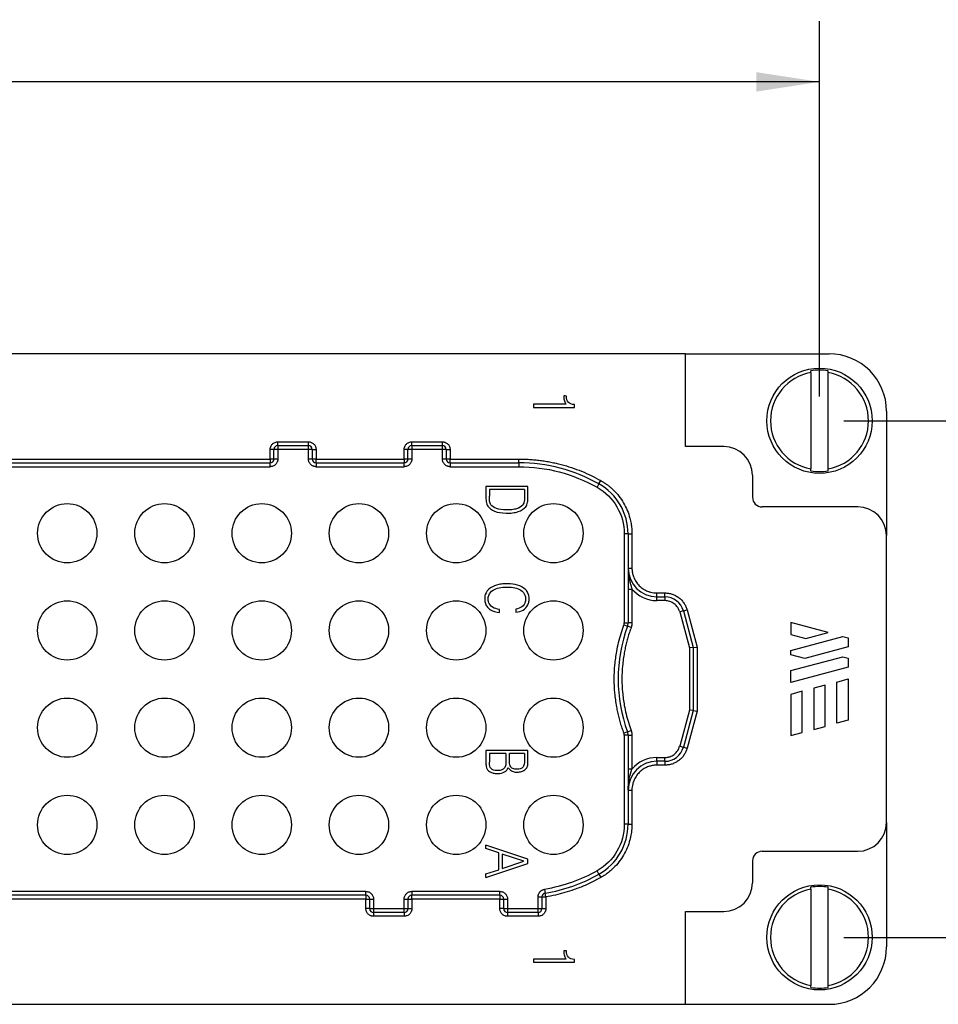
# Model space of a CAD drawing. Header units: millimetres. Extents: x 6 to 273, y 6 to 210.
# Tile 4 of 13: x 107 to 155, y 59 to 111. Entities that reach past the tile are written whole.
import ezdxf

# ---------------------------------------------------------------- set-up
doc = ezdxf.new("R2010")
doc.units = ezdxf.units.MM
doc.linetypes.add('SLD-Solid', pattern=[0])
doc.layers.add('DIMENSIONS', color=140, linetype='SLD-Solid', lineweight=25)
doc.styles.add('SLDTEXTSTYLE0', font='TXT', dxfattribs={"width": 0.7})
doc.dimstyles.new('SLDDIMSTYLE0', dxfattribs={"dimtxt": 2.158008, "dimasz": 3.302, "dimexe": 0, "dimexo": 0.0625, "dimgap": 0.539502, "dimtad": 0, "dimtih": 1, "dimtoh": 1, "dimrnd": 1e-09, "dimzin": 4, "dimdsep": 46, "dimtxsty": 'SLDTEXTSTYLE0', "dimsah": 1, "dimcen": 0.09, "dimadec": 0, "dimazin": 1, "dimtfac": 1, "dimtofl": 0, "dimtmove": 0, "dimatfit": 3, "dimfxl": 0, "dimfrac": 2, "dimtolj": 1, "dimtzin": 12, "dimarcsym": 0})

# ---------------------------------------------------------------- blocks, each defined once
blk = doc.blocks.new('_D')
at = {"layer": 'DIMENSIONS'}
for p, q in [((45.165, 91.074), (45.165, 110.694)), ((149.165, 91.074), (149.165, 110.694)), ((45.165, 107.519), (86.318, 107.519)), ((89.243, 107.519), (88.518, 107.519)), ((88.518, 107.519), (88.518, 104.09)), ((95.655, 107.519), (96.38, 107.519)), ((96.38, 107.519), (96.38, 104.09)), ((149.165, 107.519), (98.58, 107.519)), ((88.518, 104.09), (89.243, 104.09)), ((96.38, 104.09), (95.655, 104.09))]:
    blk.add_line(p, q, dxfattribs=at)
for points in [[(45.165, 107.519), (48.467, 107.011), (48.467, 108.027)], [(149.165, 107.519), (145.863, 108.027), (145.863, 107.011)]]:
    blk.add_solid(points, dxfattribs=at)
at = {"layer": 'DIMENSIONS', "char_height": 2.1167, "attachment_point": 1, "style": 'SLDTEXTSTYLE0'}
for s, insert in [('104.0', (88.345, 110.731)), ('4.09', (89.243, 106.818))]:
    blk.add_mtext(s, dxfattribs=dict(at, insert=insert))
blk = doc.blocks.new('_D_1')
at = {"layer": 'DIMENSIONS'}
for p, q in [((150.435, 89.804), (165.917, 89.804)), ((162.742, 89.804), (162.742, 80.069)), ((159.536, 76.156), (158.811, 76.156)), ((158.811, 76.156), (158.811, 72.727)), ((165.948, 76.156), (166.673, 76.156)), ((166.673, 76.156), (166.673, 72.727)), ((158.811, 72.727), (159.536, 72.727)), ((166.673, 72.727), (165.948, 72.727)), ((162.742, 62.804), (162.742, 72.243)), ((150.435, 62.804), (165.917, 62.804))]:
    blk.add_line(p, q, dxfattribs=at)
for points in [[(162.742, 89.804), (162.234, 86.502), (163.25, 86.502)], [(162.742, 62.804), (163.25, 66.106), (162.234, 66.106)]]:
    blk.add_solid(points, dxfattribs=at)
at = {"layer": 'DIMENSIONS', "char_height": 2.1167, "attachment_point": 1, "style": 'SLDTEXTSTYLE0'}
for s, insert in [('27.0', (159.536, 79.368)), ('1.06', (159.536, 75.455))]:
    blk.add_mtext(s, dxfattribs=dict(at, insert=insert))

msp = doc.modelspace()

# ---------------------------------------------------------------- linework, layer by layer
for p, q in [((142.165, 93.304), (52.165, 93.304)), ((142.165, 88.454), (142.165, 93.304)), ((142.165, 93.304), (149.665, 93.304)), ((148.715, 92.322), (148.715, 92.419)), ((148.715, 92.322), (148.715, 87.286)), ((149.615, 92.322), (149.615, 92.419)), ((149.615, 87.286), (149.615, 92.322)), ((134.228, 90.668), (134.228, 90.504)), ((135.93, 90.668), (134.228, 90.668)), ((136.365, 90.504), (136.365, 90.648)), ((134.228, 90.504), (136.365, 90.504)), ((152.665, 90.304), (152.665, 83.804)), ((120.865, 88.504), (120.865, 88.704)), ((120.865, 88.704), (122.465, 88.704)), ((122.465, 88.504), (122.465, 88.704)), ((127.865, 88.504), (127.865, 88.704)), ((127.865, 88.704), (129.465, 88.704)), ((129.465, 88.504), (129.465, 88.704)), ((120.665, 88.304), (120.465, 88.304)), ((120.465, 87.804), (120.465, 88.304)), ((120.665, 87.804), (120.665, 88.304)), ((120.865, 88.304), (120.665, 88.304)), ((120.865, 88.504), (122.465, 88.504)), ((120.865, 88.504), (120.865, 88.304)), ((120.865, 88.304), (120.865, 87.804)), ((122.465, 88.304), (120.865, 88.304)), ((122.465, 88.304), (122.465, 88.504)), ((122.465, 87.804), (122.465, 88.304)), ((122.665, 88.304), (122.465, 88.304)), ((122.665, 88.304), (122.665, 87.804)), ((122.665, 88.304), (122.865, 88.304)), ((122.865, 88.304), (122.865, 87.804)), ((127.665, 88.304), (127.465, 88.304)), ((127.465, 87.804), (127.465, 88.304)), ((127.665, 87.804), (127.665, 88.304)), ((127.865, 88.304), (127.665, 88.304)), ((127.865, 88.504), (129.465, 88.504)), ((127.865, 88.504), (127.865, 88.304)), ((127.865, 88.304), (127.865, 87.804)), ((129.465, 88.304), (127.865, 88.304)), ((129.465, 88.304), (129.465, 88.504)), ((129.465, 87.804), (129.465, 88.304)), ((129.665, 88.304), (129.465, 88.304)), ((129.665, 88.304), (129.665, 87.804)), ((129.665, 88.304), (129.865, 88.304)), ((129.865, 88.304), (129.865, 87.804)), ((144.165, 88.454), (142.165, 88.454)), ((101.865, 87.804), (120.465, 87.804)), ((101.865, 87.604), (120.465, 87.604)), ((120.665, 87.804), (120.465, 87.804)), ((120.465, 87.804), (120.465, 87.604)), ((120.465, 87.404), (120.465, 87.604)), ((120.865, 87.804), (120.665, 87.804)), ((122.665, 87.804), (122.465, 87.804)), ((122.865, 87.804), (122.665, 87.804)), ((122.865, 87.604), (122.865, 87.804)), ((122.865, 87.804), (127.465, 87.804)), ((122.865, 87.604), (127.465, 87.604)), ((122.865, 87.604), (122.865, 87.404)), ((127.665, 87.804), (127.465, 87.804)), ((127.465, 87.804), (127.465, 87.604)), ((127.465, 87.404), (127.465, 87.604)), ((127.865, 87.804), (127.665, 87.804)), ((129.665, 87.804), (129.465, 87.804)), ((129.865, 87.804), (129.665, 87.804)), ((129.865, 87.604), (129.865, 87.804)), ((129.865, 87.804), (133.457, 87.804)), ((129.865, 87.604), (133.457, 87.604)), ((129.865, 87.604), (129.865, 87.404)), ((133.457, 87.604), (133.457, 87.804)), ((133.457, 87.604), (133.457, 87.404)), ((101.865, 87.404), (120.465, 87.404)), ((122.865, 87.404), (127.465, 87.404)), ((129.865, 87.404), (133.457, 87.404)), ((148.715, 87.189), (148.715, 87.286)), ((149.615, 87.189), (149.615, 87.286)), ((137.642, 86.502), (137.544, 86.328)), ((137.642, 86.502), (137.741, 86.676)), ((145.665, 86.954), (145.665, 85.804)), ((133.935, 86.375), (131.735, 86.375)), ((131.917, 86.214), (131.917, 85.862)), ((133.753, 86.214), (131.917, 86.214)), ((133.935, 85.829), (133.935, 86.375)), ((151.165, 85.304), (146.165, 85.304)), ((138.965, 83.891), (138.965, 79.236)), ((139.165, 83.891), (138.965, 83.891)), ((139.165, 83.891), (139.165, 79.236)), ((139.165, 83.891), (139.365, 83.891)), ((139.365, 83.891), (139.365, 82.104)), ((152.665, 68.804), (152.665, 83.804)), ((139.165, 82.104), (139.365, 82.104)), ((139.165, 81.009), (139.365, 81.009)), ((139.365, 81.009), (139.365, 79.236)), ((140.665, 80.604), (140.665, 80.804)), ((140.665, 80.804), (141.088, 80.804)), ((141.088, 80.604), (141.088, 80.804)), ((140.665, 80.404), (140.665, 80.604)), ((140.665, 80.604), (141.088, 80.604)), ((141.088, 80.404), (140.665, 80.404)), ((141.088, 80.604), (141.088, 80.404)), ((132.455, 79.787), (132.455, 79.948)), ((133.293, 79.965), (133.293, 79.802)), ((142.054, 79.863), (141.861, 79.811)), ((141.861, 79.811), (142.365, 77.928)), ((142.054, 79.863), (142.247, 79.915)), ((142.054, 79.863), (142.565, 77.954)), ((142.247, 79.915), (142.765, 77.98)), ((147.665, 79.258), (147.665, 78.636)), ((149.614, 78.735), (147.665, 79.258)), ((138.947, 79.133), (139.135, 79.064)), ((138.965, 79.236), (139.165, 79.236)), ((139.322, 78.995), (139.135, 79.064)), ((139.365, 79.236), (139.165, 79.236)), ((147.665, 78.636), (148.455, 78.425)), ((147.665, 77.805), (150.375, 78.531)), ((148.455, 78.425), (149.614, 78.735)), ((150.375, 78.531), (150.665, 78.454)), ((150.665, 78.454), (150.665, 77.988)), ((142.565, 77.954), (142.365, 77.928)), ((142.365, 77.928), (142.365, 74.68)), ((142.565, 77.954), (142.765, 77.98)), ((142.565, 77.954), (142.565, 74.654)), ((142.765, 77.98), (142.765, 74.628)), ((147.665, 77.578), (147.665, 77.805)), ((150.665, 77.988), (148.401, 77.381)), ((148.401, 77.381), (147.665, 77.578)), ((147.665, 76.747), (150.375, 77.474)), ((150.375, 77.474), (150.665, 77.396)), ((150.665, 77.396), (150.665, 76.93)), ((150.665, 76.93), (147.665, 76.126)), ((147.665, 76.126), (147.665, 76.747)), ((150.065, 76.148), (150.665, 76.309)), ((150.665, 76.309), (150.665, 74.154)), ((148.265, 75.666), (147.665, 75.505)), ((148.265, 73.511), (148.265, 75.666)), ((149.465, 75.987), (148.865, 75.827)), ((148.865, 75.827), (148.865, 73.672)), ((149.465, 73.833), (149.465, 75.987)), ((150.065, 73.994), (150.065, 76.148)), ((147.665, 75.505), (147.665, 73.35)), ((142.365, 74.68), (141.861, 72.797)), ((142.565, 74.654), (142.054, 72.745)), ((142.765, 74.628), (142.247, 72.693)), ((142.565, 74.654), (142.365, 74.68)), ((142.565, 74.654), (142.765, 74.628)), ((150.665, 74.154), (150.065, 73.994)), ((139.135, 73.544), (139.322, 73.613)), ((148.865, 73.672), (149.465, 73.833)), ((139.135, 73.544), (138.947, 73.475)), ((138.965, 73.372), (138.965, 68.717)), ((139.165, 73.372), (138.965, 73.372)), ((139.165, 73.372), (139.165, 68.717)), ((139.165, 73.372), (139.365, 73.372)), ((139.365, 73.372), (139.365, 71.599)), ((147.665, 73.35), (148.265, 73.511)), ((141.861, 72.797), (142.054, 72.745)), ((142.054, 72.745), (142.247, 72.693)), ((133.935, 72.563), (131.735, 72.563)), ((131.917, 72.413), (131.917, 71.954)), ((132.786, 72.413), (131.917, 72.413)), ((133.753, 72.413), (132.965, 72.413)), ((140.665, 72.204), (141.088, 72.204)), ((140.665, 72.004), (140.665, 72.204)), ((141.088, 72.004), (141.088, 72.204)), ((139.365, 71.599), (139.165, 71.599)), ((141.088, 72.004), (140.665, 72.004)), ((140.665, 72.004), (140.665, 71.804)), ((141.088, 71.804), (140.665, 71.804)), ((141.088, 72.004), (141.088, 71.804)), ((139.165, 70.504), (139.365, 70.504)), ((139.365, 70.504), (139.365, 68.717)), ((139.165, 68.717), (138.965, 68.717)), ((139.165, 68.717), (139.365, 68.717)), ((152.665, 68.804), (152.665, 62.304)), ((133.935, 66.884), (131.735, 67.628)), ((131.735, 67.44), (131.735, 67.628)), ((132.407, 67.216), (131.735, 67.44)), ((132.407, 66.334), (132.407, 67.216)), ((132.589, 67.155), (132.589, 66.398)), ((133.72, 66.781), (132.589, 67.155)), ((146.165, 67.304), (151.165, 67.304)), ((131.735, 65.928), (133.935, 66.672)), ((132.589, 66.398), (133.72, 66.781)), ((133.935, 66.672), (133.935, 66.884)), ((145.665, 66.804), (145.665, 65.654)), ((131.735, 66.117), (132.407, 66.334)), ((131.735, 65.928), (131.735, 66.117)), ((137.642, 66.106), (137.544, 66.28)), ((137.642, 66.106), (137.741, 65.932)), ((148.715, 65.322), (148.715, 65.419)), ((149.615, 65.322), (149.615, 65.419)), ((125.465, 65.204), (101.865, 65.204)), ((125.465, 65.004), (101.865, 65.004)), ((125.465, 65.004), (125.465, 65.204)), ((125.465, 65.004), (125.465, 64.804)), ((132.465, 65.204), (127.865, 65.204)), ((127.865, 65.204), (127.865, 65.004)), ((132.465, 65.004), (127.865, 65.004)), ((127.865, 64.804), (127.865, 65.004)), ((132.465, 65.004), (132.465, 65.204)), ((132.465, 65.004), (132.465, 64.804)), ((134.465, 64.304), (134.465, 64.919)), ((134.465, 64.919), (134.665, 64.919)), ((134.665, 64.919), (134.665, 64.304)), ((134.665, 64.919), (134.865, 64.919)), ((134.801, 65.313), (134.833, 65.116)), ((134.865, 64.919), (134.833, 65.116)), ((134.865, 64.919), (134.865, 64.304)), ((148.715, 65.322), (148.715, 60.286)), ((149.615, 60.286), (149.615, 65.322)), ((125.465, 64.804), (101.865, 64.804)), ((125.465, 64.804), (125.665, 64.804)), ((125.465, 64.304), (125.465, 64.804)), ((125.665, 64.304), (125.665, 64.804)), ((125.665, 64.804), (125.865, 64.804)), ((125.865, 64.804), (125.865, 64.304)), ((127.465, 64.304), (127.465, 64.804)), ((127.465, 64.804), (127.665, 64.804)), ((127.665, 64.804), (127.665, 64.304)), ((127.665, 64.804), (127.865, 64.804)), ((127.865, 64.804), (127.865, 64.304)), ((132.465, 64.804), (127.865, 64.804)), ((132.465, 64.804), (132.665, 64.804)), ((132.465, 64.304), (132.465, 64.804)), ((132.665, 64.304), (132.665, 64.804)), ((132.665, 64.804), (132.865, 64.804)), ((132.865, 64.804), (132.865, 64.304)), ((125.665, 64.304), (125.465, 64.304)), ((125.665, 64.304), (125.865, 64.304)), ((125.865, 64.304), (127.465, 64.304)), ((125.865, 64.304), (125.865, 64.104)), ((127.465, 64.104), (125.865, 64.104)), ((125.865, 64.104), (125.865, 63.904)), ((127.465, 63.904), (125.865, 63.904)), ((127.465, 64.304), (127.665, 64.304)), ((127.465, 64.104), (127.465, 64.304)), ((127.465, 64.104), (127.465, 63.904)), ((127.665, 64.304), (127.865, 64.304)), ((132.665, 64.304), (132.465, 64.304)), ((132.665, 64.304), (132.865, 64.304)), ((132.865, 64.304), (134.465, 64.304)), ((132.865, 64.304), (132.865, 64.104)), ((134.465, 64.104), (132.865, 64.104)), ((132.865, 64.104), (132.865, 63.904)), ((134.465, 63.904), (132.865, 63.904)), ((134.465, 64.304), (134.665, 64.304)), ((134.465, 64.104), (134.465, 64.304)), ((134.465, 64.104), (134.465, 63.904)), ((134.665, 64.304), (134.865, 64.304)), ((142.165, 64.154), (144.165, 64.154)), ((142.165, 59.304), (142.165, 64.154)), ((135.93, 61.668), (134.228, 61.668)), ((134.228, 61.668), (134.228, 61.504)), ((134.228, 61.504), (136.365, 61.504)), ((136.365, 61.504), (136.365, 61.648)), ((148.715, 60.189), (148.715, 60.286)), ((149.615, 60.189), (149.615, 60.286)), ((52.165, 59.304), (142.165, 59.304)), ((142.165, 59.304), (149.665, 59.304))]:
    msp.add_line(p, q)
for centre, radius in [((149.165, 89.804), 2.75), ((109.865, 83.924), 1.55), ((114.945, 83.924), 1.55), ((120.025, 83.924), 1.55), ((125.105, 83.924), 1.55), ((130.185, 83.924), 1.55), ((135.265, 83.924), 1.55), ((109.865, 78.844), 1.55), ((114.945, 78.844), 1.55), ((120.025, 78.844), 1.55), ((125.105, 78.844), 1.55), ((130.185, 78.844), 1.55), ((135.265, 78.844), 1.55), ((109.865, 73.764), 1.55), ((114.945, 73.764), 1.55), ((120.025, 73.764), 1.55), ((125.105, 73.764), 1.55), ((130.185, 73.764), 1.55), ((135.265, 73.764), 1.55), ((109.865, 68.684), 1.55), ((114.945, 68.684), 1.55), ((120.025, 68.684), 1.55), ((125.105, 68.684), 1.55), ((130.185, 68.684), 1.55), ((135.265, 68.684), 1.55), ((149.165, 62.804), 2.75)]:
    msp.add_circle(centre, radius)
for centre, radius, start, end in [((149.665, 90.304), 3, 0, 90), ((149.165, 89.804), 2.558, 100.134, 259.866), ((149.165, 89.804), 2.654, 80.2371, 99.7629), ((149.165, 89.804), 2.558, 280.134, 79.866), ((120.865, 88.304), 0.2, 90, 180), ((122.465, 88.304), 0.2, 0, 90), ((127.865, 88.304), 0.2, 90, 180), ((129.465, 88.304), 0.2, 0, 90), ((144.165, 86.954), 1.5, 0, 90), ((120.465, 87.804), 0.2, 270, 0), ((122.865, 87.804), 0.2, 180, 270), ((127.465, 87.804), 0.2, 270, 0), ((129.865, 87.804), 0.2, 180, 270), ((133.457, 79.104), 8.5, 60.5041, 90), ((149.165, 89.804), 2.654, 260.2371, 279.7629), ((136.165, 83.891), 3, 0, 60.5041), ((146.165, 85.804), 0.5, 180, 270), ((151.165, 83.804), 1.5, 0, 90), ((140.665, 82.104), 1.5, 180, 270), ((141.088, 79.604), 1, 15, 90), ((146.644, 76.304), 8, 159.8194, 200.1806), ((138.665, 79.236), 0.5, 339.8194, 0), ((138.665, 73.372), 0.5, 0, 20.1806), ((141.088, 73.004), 1, 270, 345), ((140.665, 70.504), 1.5, 90, 180), ((136.165, 68.717), 3, 299.4959, 0), ((151.165, 68.804), 1.5, 270, 0), ((146.165, 66.804), 0.5, 90, 180), ((133.457, 73.504), 8.5, 279.3136, 299.4959), ((144.165, 65.654), 1.5, 270, 0), ((149.165, 62.804), 2.654, 80.2371, 99.7629), ((125.465, 64.804), 0.2, 0, 90), ((127.865, 64.804), 0.2, 90, 180), ((132.465, 64.804), 0.2, 0, 90), ((134.865, 64.919), 0.2, 99.3136, 180), ((149.165, 62.804), 2.558, 100.134, 259.866), ((149.165, 62.804), 2.558, 280.134, 79.866), ((125.865, 64.304), 0.2, 180, 270), ((127.465, 64.304), 0.2, 270, 0), ((132.865, 64.304), 0.2, 180, 270), ((134.465, 64.304), 0.2, 270, 0), ((149.665, 62.304), 3, 270, 0), ((149.165, 62.804), 2.654, 260.2371, 279.7629)]:
    msp.add_arc(centre, radius, start, end)
for points, knots in [([(135.81, 91.104), (135.81, 91.053), (135.811, 91.003), (135.82, 90.915), (135.827, 90.875), (135.858, 90.768), (135.888, 90.711), (135.93, 90.668)], [0, 0, 0, 0, 0.25, 0.25, 0.5, 0.5, 1, 1, 1, 1]), ([(120.465, 88.304), (120.466, 88.321), (120.467, 88.354), (120.477, 88.403), (120.495, 88.461), (120.528, 88.525), (120.58, 88.588), (120.644, 88.641), (120.715, 88.677), (120.79, 88.7), (120.84, 88.703), (120.865, 88.704)], [0, 0, 0, 0, 0.079597, 0.159223, 0.240129, 0.368602, 0.500069, 0.628543, 0.760011, 0.879282, 1, 1, 1, 1]), ([(122.465, 88.704), (122.482, 88.703), (122.515, 88.702), (122.565, 88.692), (122.622, 88.674), (122.686, 88.641), (122.75, 88.589), (122.802, 88.526), (122.838, 88.455), (122.861, 88.38), (122.864, 88.329), (122.865, 88.304)], [0, 0, 0, 0, 0.079597, 0.159223, 0.240129, 0.368602, 0.500069, 0.628543, 0.760011, 0.879282, 1, 1, 1, 1]), ([(127.465, 88.304), (127.466, 88.321), (127.467, 88.354), (127.477, 88.403), (127.495, 88.461), (127.528, 88.525), (127.58, 88.588), (127.644, 88.641), (127.715, 88.677), (127.79, 88.7), (127.84, 88.703), (127.865, 88.704)], [0, 0, 0, 0, 0.079597, 0.159223, 0.240129, 0.368602, 0.500069, 0.628543, 0.760011, 0.879282, 1, 1, 1, 1]), ([(129.465, 88.704), (129.482, 88.703), (129.515, 88.702), (129.565, 88.692), (129.622, 88.674), (129.686, 88.641), (129.75, 88.589), (129.802, 88.526), (129.838, 88.455), (129.861, 88.38), (129.864, 88.329), (129.865, 88.304)], [0, 0, 0, 0, 0.0795968, 0.1592228, 0.2401291, 0.3686016, 0.5000689, 0.6285428, 0.7600114, 0.8792821, 1, 1, 1, 1]), ([(120.865, 87.804), (120.865, 87.787), (120.864, 87.754), (120.854, 87.705), (120.835, 87.647), (120.802, 87.583), (120.751, 87.52), (120.687, 87.467), (120.616, 87.431), (120.541, 87.408), (120.491, 87.405), (120.465, 87.404)], [0, 0, 0, 0, 0.0795968, 0.1592228, 0.2401291, 0.3686016, 0.5000689, 0.6285428, 0.7600114, 0.8792821, 1, 1, 1, 1]), ([(122.865, 87.404), (122.849, 87.405), (122.815, 87.406), (122.766, 87.416), (122.708, 87.434), (122.644, 87.467), (122.581, 87.519), (122.529, 87.583), (122.492, 87.654), (122.469, 87.728), (122.467, 87.779), (122.465, 87.804)], [0, 0, 0, 0, 0.079597, 0.159223, 0.240129, 0.368602, 0.500069, 0.628543, 0.760011, 0.879282, 1, 1, 1, 1]), ([(127.865, 87.804), (127.865, 87.787), (127.864, 87.754), (127.854, 87.705), (127.835, 87.647), (127.802, 87.583), (127.751, 87.52), (127.687, 87.467), (127.616, 87.431), (127.541, 87.408), (127.491, 87.405), (127.465, 87.404)], [0, 0, 0, 0, 0.0795968, 0.1592228, 0.2401291, 0.3686016, 0.5000689, 0.6285428, 0.7600114, 0.8792821, 1, 1, 1, 1]), ([(129.865, 87.404), (129.849, 87.405), (129.815, 87.406), (129.766, 87.416), (129.708, 87.434), (129.644, 87.467), (129.581, 87.519), (129.529, 87.583), (129.492, 87.654), (129.469, 87.728), (129.467, 87.779), (129.465, 87.804)], [0, 0, 0, 0, 0.079597, 0.159223, 0.240129, 0.368602, 0.500069, 0.628543, 0.760011, 0.879282, 1, 1, 1, 1]), ([(133.457, 87.804), (133.551, 87.803), (133.738, 87.801), (134.018, 87.788), (134.296, 87.765), (134.574, 87.734), (134.85, 87.694), (135.126, 87.644), (135.4, 87.586), (135.763, 87.497), (136.211, 87.363), (136.736, 87.169), (137.248, 86.943), (137.576, 86.766), (137.741, 86.676)], [0, 0, 0, 0, 0.062718, 0.125245, 0.187646, 0.249986, 0.312329, 0.374741, 0.437287, 0.500032, 0.625262, 0.749986, 0.874725, 1, 1, 1, 1]), ([(137.741, 86.676), (137.789, 86.648), (137.884, 86.593), (138.022, 86.499), (138.154, 86.4), (138.282, 86.293), (138.468, 86.121), (138.696, 85.865), (138.938, 85.508), (139.13, 85.123), (139.251, 84.763), (139.321, 84.442), (139.359, 84.168), (139.363, 83.984), (139.365, 83.891)], [0, 0, 0, 0, 0.049241, 0.098294, 0.147293, 0.19637, 0.245658, 0.372766, 0.500024, 0.627131, 0.754389, 0.836329, 0.917994, 1, 1, 1, 1]), ([(131.735, 86.375), (131.735, 86.228), (131.735, 86.081), (131.735, 85.86), (131.736, 85.789), (131.742, 85.669), (131.747, 85.619), (131.753, 85.578)], [0, 0, 0, 0, 0.5, 0.5, 0.75, 0.75, 1, 1, 1, 1]), ([(133.753, 86.214), (133.753, 86.106), (133.753, 85.998), (133.753, 85.782), (133.751, 85.696), (133.742, 85.611), (133.739, 85.589), (133.729, 85.545), (133.711, 85.483), (133.682, 85.431), (133.658, 85.402)], [0, 0, 0, 0, 0.25, 0.25, 0.5, 0.5, 0.625, 0.625, 0.75, 1, 1, 1, 1]), ([(131.831, 85.349), (131.989, 85.115), (132.317, 84.984), (132.847, 84.975), (132.907, 84.976), (133.021, 84.981), (133.186, 84.995), (133.33, 85.027), (133.593, 85.114), (133.726, 85.199), (133.816, 85.31)], [0, 0, 0, 0, 0.5, 0.5, 0.5625, 0.5625, 0.625, 0.75, 0.75, 1, 1, 1, 1]), ([(133.658, 85.402), (133.588, 85.314), (133.48, 85.248), (133.264, 85.183), (133.143, 85.159), (133.002, 85.149), (132.904, 85.144), (132.852, 85.143), (132.391, 85.149), (132.129, 85.24), (131.998, 85.414)], [0, 0, 0, 0, 0.25, 0.25, 0.375, 0.4375, 0.4375, 0.5, 0.5, 1, 1, 1, 1]), ([(139.165, 82.104), (139.166, 82.047), (139.168, 81.941), (139.182, 81.792), (139.2, 81.666), (139.227, 81.519), (139.264, 81.355), (139.314, 81.173), (139.349, 81.061), (139.365, 81.009)], [0, 0, 0, 0, 0.153952, 0.288484, 0.403769, 0.49964, 0.689077, 0.856134, 1, 1, 1, 1]), ([(139.365, 82.104), (139.366, 82.071), (139.367, 82.006), (139.379, 81.908), (139.397, 81.812), (139.423, 81.718), (139.474, 81.573), (139.571, 81.385), (139.74, 81.179), (139.946, 81.01), (140.153, 80.903), (140.341, 80.842), (140.502, 80.81), (140.611, 80.806), (140.665, 80.804)], [0, 0, 0, 0, 0.048272, 0.096151, 0.143912, 0.191832, 0.240185, 0.369985, 0.500048, 0.629848, 0.75991, 0.840098, 0.919699, 1, 1, 1, 1]), ([(131.983, 81.074), (131.841, 80.979), (131.748, 80.86), (131.681, 80.644), (131.671, 80.564), (131.675, 80.399), (131.7, 80.248), (131.768, 80.124), (131.858, 80.013), (131.915, 79.964), (132.105, 79.844), (132.264, 79.798), (132.455, 79.787)], [0, 0, 0, 0, 0.25, 0.25, 0.375, 0.375, 0.5, 0.625, 0.625, 0.75, 0.75, 1, 1, 1, 1]), ([(132.455, 79.948), (132.303, 79.958), (132.179, 79.996), (131.983, 80.126), (131.913, 80.215), (131.863, 80.376), (131.854, 80.435), (131.855, 80.562), (131.884, 80.74), (131.998, 80.876), (132.112, 80.95)], [0, 0, 0, 0, 0.25, 0.25, 0.5, 0.5, 0.625, 0.625, 0.75, 1, 1, 1, 1]), ([(133.293, 79.802), (133.442, 79.81), (133.57, 79.845), (133.785, 79.973), (133.873, 80.067), (133.952, 80.233), (133.971, 80.294), (133.992, 80.424), (133.995, 80.497), (133.978, 80.703), (133.931, 80.823), (133.769, 81.026), (133.65, 81.112), (133.364, 81.233), (133.194, 81.269), (132.901, 81.288), (132.793, 81.288), (132.596, 81.277), (132.319, 81.243), (132.102, 81.156), (131.983, 81.074)], [0, 0, 0, 0, 0.125, 0.125, 0.25, 0.25, 0.3125, 0.3125, 0.375, 0.375, 0.5, 0.5, 0.625, 0.625, 0.75, 0.75, 0.8125, 0.8125, 0.875, 1, 1, 1, 1]), ([(132.112, 80.95), (132.286, 81.06), (132.529, 81.116), (133.151, 81.116), (133.392, 81.062), (133.562, 80.953)], [0, 0, 0, 0, 0.5, 0.5, 1, 1, 1, 1]), ([(133.562, 80.953), (133.667, 80.883), (133.775, 80.752), (133.807, 80.583), (133.812, 80.462), (133.806, 80.402), (133.766, 80.241), (133.705, 80.15), (133.534, 80.018), (133.425, 79.979), (133.293, 79.965)], [0, 0, 0, 0, 0.25, 0.375, 0.375, 0.5, 0.5, 0.75, 0.75, 1, 1, 1, 1]), ([(141.088, 80.804), (141.12, 80.803), (141.183, 80.802), (141.278, 80.79), (141.372, 80.771), (141.498, 80.735), (141.652, 80.67), (141.822, 80.561), (141.972, 80.425), (142.094, 80.268), (142.189, 80.097), (142.228, 79.975), (142.247, 79.915)], [0, 0, 0, 0, 0.060952, 0.121558, 0.182206, 0.243282, 0.371519, 0.500094, 0.628332, 0.756907, 0.87837, 1, 1, 1, 1]), ([(141.861, 79.811), (141.853, 79.838), (141.836, 79.892), (141.801, 79.97), (141.75, 80.057), (141.677, 80.151), (141.577, 80.242), (141.464, 80.315), (141.342, 80.366), (141.215, 80.398), (141.13, 80.402), (141.088, 80.404)], [0, 0, 0, 0, 0.0811234, 0.1618982, 0.2432428, 0.3714025, 0.5000679, 0.6282278, 0.7568933, 0.8783224, 1, 1, 1, 1]), ([(138.947, 73.475), (138.915, 73.565), (138.851, 73.745), (138.767, 74.019), (138.691, 74.296), (138.626, 74.575), (138.542, 75), (138.465, 75.576), (138.433, 76.304), (138.465, 77.032), (138.551, 77.671), (138.666, 78.22), (138.79, 78.682), (138.894, 78.982), (138.947, 79.133)], [0, 0, 0, 0, 0.049663, 0.099243, 0.1488, 0.198394, 0.248086, 0.374003, 0.500011, 0.625927, 0.751936, 0.83465, 0.917245, 1, 1, 1, 1]), ([(139.322, 78.995), (139.292, 78.909), (139.231, 78.738), (139.151, 78.477), (139.079, 78.215), (139.017, 77.949), (138.937, 77.545), (138.864, 76.996), (138.833, 76.304), (138.864, 75.612), (138.945, 75.004), (139.055, 74.481), (139.173, 74.042), (139.272, 73.756), (139.322, 73.613)], [0, 0, 0, 0, 0.049663, 0.099242, 0.148798, 0.198393, 0.248086, 0.374, 0.500011, 0.625925, 0.751936, 0.834649, 0.917243, 1, 1, 1, 1]), ([(139.365, 79.236), (139.364, 79.209), (139.363, 79.154), (139.348, 79.073), (139.331, 79.021), (139.322, 78.995)], [0, 0, 0, 0, 0.334109, 0.665891, 1, 1, 1, 1]), ([(139.322, 73.613), (139.331, 73.587), (139.348, 73.535), (139.363, 73.454), (139.364, 73.399), (139.365, 73.372)], [0, 0, 0, 0, 0.334109, 0.665891, 1, 1, 1, 1]), ([(141.088, 72.204), (141.116, 72.205), (141.173, 72.207), (141.257, 72.221), (141.354, 72.247), (141.464, 72.293), (141.577, 72.366), (141.677, 72.457), (141.758, 72.562), (141.822, 72.675), (141.848, 72.756), (141.861, 72.797)], [0, 0, 0, 0, 0.081123, 0.161898, 0.243243, 0.371403, 0.500068, 0.628228, 0.756893, 0.878322, 1, 1, 1, 1]), ([(142.247, 72.693), (142.238, 72.663), (142.22, 72.602), (142.184, 72.513), (142.142, 72.428), (142.075, 72.316), (141.972, 72.184), (141.822, 72.048), (141.652, 71.938), (141.469, 71.861), (141.279, 71.813), (141.152, 71.807), (141.088, 71.804)], [0, 0, 0, 0, 0.060952, 0.121558, 0.182206, 0.243282, 0.371519, 0.500094, 0.628332, 0.756907, 0.87837, 1, 1, 1, 1]), ([(131.735, 72.563), (131.735, 72.449), (131.735, 72.335), (131.735, 72.164), (131.735, 72.105), (131.736, 71.997), (131.737, 71.95), (131.741, 71.827), (131.746, 71.775), (131.761, 71.683), (131.771, 71.648), (131.783, 71.622)], [0, 0, 0, 0, 0.25, 0.25, 0.375, 0.375, 0.5, 0.5, 0.75, 0.75, 1, 1, 1, 1]), ([(132.786, 72.413), (132.786, 72.265), (132.786, 72.117), (132.786, 71.931), (132.785, 71.895), (132.777, 71.828), (132.758, 71.735), (132.715, 71.664), (132.676, 71.626)], [0, 0, 0, 0, 0.5, 0.5, 0.625, 0.625, 0.75, 1, 1, 1, 1]), ([(133.753, 72.413), (133.753, 72.303), (133.753, 72.193), (133.753, 72.028), (133.753, 71.973), (133.744, 71.879), (133.736, 71.837), (133.703, 71.729), (133.67, 71.682), (133.561, 71.615), (133.487, 71.596), (133.346, 71.591), (133.296, 71.593), (133.213, 71.606), (133.176, 71.616), (133.079, 71.659), (133.036, 71.699), (132.979, 71.835), (132.965, 71.931), (132.965, 72.172), (132.965, 72.293), (132.965, 72.413)], [0, 0, 0, 0, 0.125, 0.125, 0.1875, 0.1875, 0.25, 0.25, 0.375, 0.375, 0.5, 0.5, 0.5625, 0.5625, 0.625, 0.625, 0.75, 0.75, 0.875, 0.875, 1, 1, 1, 1]), ([(133.92, 71.798), (133.928, 71.84), (133.933, 71.893), (133.936, 72.018), (133.935, 72.089), (133.935, 72.292), (133.935, 72.427), (133.935, 72.563)], [0, 0, 0, 0, 0.25, 0.25, 0.5, 0.5, 1, 1, 1, 1]), ([(132.676, 71.626), (132.636, 71.589), (132.563, 71.548), (132.468, 71.528), (132.399, 71.52), (132.361, 71.518), (132.172, 71.521), (132.065, 71.557), (132.004, 71.626)], [0, 0, 0, 0, 0.25, 0.375, 0.375, 0.5, 0.5, 1, 1, 1, 1]), ([(132.896, 71.681), (132.927, 71.626), (132.969, 71.579), (133.076, 71.503), (133.141, 71.473), (133.245, 71.448), (133.282, 71.443), (133.358, 71.438), (133.399, 71.438), (133.513, 71.447), (133.584, 71.464), (133.649, 71.492)], [0, 0, 0, 0, 0.25, 0.25, 0.5, 0.5, 0.625, 0.625, 0.75, 0.75, 1, 1, 1, 1]), ([(140.665, 71.804), (140.632, 71.803), (140.567, 71.802), (140.47, 71.791), (140.374, 71.772), (140.279, 71.747), (140.134, 71.695), (139.946, 71.599), (139.74, 71.43), (139.571, 71.223), (139.464, 71.016), (139.403, 70.828), (139.371, 70.667), (139.367, 70.559), (139.365, 70.504)], [0, 0, 0, 0, 0.048272, 0.096151, 0.143912, 0.191832, 0.240185, 0.369985, 0.500048, 0.629848, 0.75991, 0.840098, 0.919699, 1, 1, 1, 1]), ([(131.995, 71.432), (132.047, 71.407), (132.104, 71.388), (132.226, 71.366), (132.295, 71.361), (132.497, 71.367), (132.61, 71.396), (132.703, 71.45)], [0, 0, 0, 0, 0.25, 0.25, 0.5, 0.5, 1, 1, 1, 1]), ([(139.365, 68.717), (139.365, 68.661), (139.363, 68.551), (139.35, 68.385), (139.328, 68.221), (139.298, 68.058), (139.239, 67.811), (139.13, 67.486), (138.938, 67.1), (138.697, 66.743), (138.443, 66.46), (138.199, 66.241), (137.978, 66.074), (137.82, 65.979), (137.741, 65.932)], [0, 0, 0, 0, 0.049241, 0.098294, 0.147293, 0.19637, 0.245658, 0.372766, 0.500024, 0.627131, 0.754389, 0.836329, 0.917994, 1, 1, 1, 1]), ([(137.741, 65.932), (137.651, 65.882), (137.473, 65.783), (137.198, 65.647), (136.919, 65.52), (136.636, 65.404), (136.285, 65.273), (135.863, 65.138), (135.368, 65.01), (135.033, 64.949), (134.865, 64.919)], [0, 0, 0, 0, 0.1001, 0.200028, 0.299909, 0.399865, 0.500023, 0.666738, 0.833205, 1, 1, 1, 1]), ([(125.465, 65.204), (125.482, 65.203), (125.515, 65.202), (125.565, 65.192), (125.622, 65.174), (125.686, 65.141), (125.75, 65.089), (125.802, 65.026), (125.838, 64.955), (125.861, 64.88), (125.864, 64.829), (125.865, 64.804)], [0, 0, 0, 0, 0.079597, 0.159223, 0.240129, 0.368602, 0.500069, 0.628543, 0.760011, 0.879282, 1, 1, 1, 1]), ([(127.465, 64.804), (127.466, 64.821), (127.467, 64.854), (127.477, 64.903), (127.495, 64.961), (127.528, 65.025), (127.58, 65.088), (127.644, 65.141), (127.715, 65.177), (127.79, 65.2), (127.84, 65.203), (127.865, 65.204)], [0, 0, 0, 0, 0.079597, 0.159223, 0.240129, 0.368602, 0.500069, 0.628543, 0.760011, 0.879282, 1, 1, 1, 1]), ([(132.465, 65.204), (132.482, 65.203), (132.515, 65.202), (132.565, 65.192), (132.622, 65.174), (132.686, 65.141), (132.75, 65.089), (132.802, 65.026), (132.838, 64.955), (132.861, 64.88), (132.864, 64.829), (132.865, 64.804)], [0, 0, 0, 0, 0.079597, 0.159223, 0.240129, 0.368602, 0.500069, 0.628543, 0.760011, 0.879282, 1, 1, 1, 1]), ([(134.465, 64.919), (134.466, 64.938), (134.467, 64.975), (134.479, 65.03), (134.498, 65.083), (134.525, 65.132), (134.562, 65.182), (134.611, 65.23), (134.67, 65.27), (134.734, 65.299), (134.778, 65.309), (134.801, 65.313)], [0, 0, 0, 0, 0.101609, 0.200402, 0.298408, 0.397706, 0.500293, 0.627717, 0.758104, 0.878332, 1, 1, 1, 1]), ([(125.865, 63.904), (125.849, 63.905), (125.815, 63.906), (125.766, 63.916), (125.708, 63.934), (125.644, 63.967), (125.581, 64.019), (125.529, 64.083), (125.492, 64.154), (125.469, 64.228), (125.467, 64.279), (125.465, 64.304)], [0, 0, 0, 0, 0.079597, 0.159223, 0.240129, 0.368602, 0.500069, 0.628543, 0.760011, 0.879282, 1, 1, 1, 1]), ([(127.865, 64.304), (127.865, 64.287), (127.864, 64.254), (127.854, 64.205), (127.835, 64.147), (127.802, 64.083), (127.751, 64.02), (127.687, 63.967), (127.616, 63.931), (127.541, 63.908), (127.491, 63.905), (127.465, 63.904)], [0, 0, 0, 0, 0.079597, 0.159223, 0.240129, 0.368602, 0.500069, 0.628543, 0.760011, 0.879282, 1, 1, 1, 1]), ([(132.865, 63.904), (132.849, 63.905), (132.815, 63.906), (132.766, 63.916), (132.708, 63.934), (132.644, 63.967), (132.581, 64.019), (132.529, 64.083), (132.492, 64.154), (132.469, 64.228), (132.467, 64.279), (132.465, 64.304)], [0, 0, 0, 0, 0.079597, 0.159223, 0.240129, 0.368602, 0.500069, 0.628543, 0.760011, 0.879282, 1, 1, 1, 1]), ([(134.865, 64.304), (134.865, 64.287), (134.864, 64.254), (134.854, 64.205), (134.835, 64.147), (134.802, 64.083), (134.751, 64.02), (134.687, 63.967), (134.616, 63.931), (134.541, 63.908), (134.491, 63.905), (134.465, 63.904)], [0, 0, 0, 0, 0.0795968, 0.1592228, 0.2401291, 0.3686016, 0.5000689, 0.6285428, 0.7600114, 0.8792821, 1, 1, 1, 1]), ([(135.81, 62.104), (135.81, 62.053), (135.811, 62.003), (135.82, 61.915), (135.827, 61.875), (135.858, 61.768), (135.888, 61.711), (135.93, 61.668)], [0, 0, 0, 0, 0.25, 0.25, 0.5, 0.5, 1, 1, 1, 1])]:
    msp.add_open_spline(points, degree=3, knots=knots)
for points in [[(135.942, 91.092), (135.898, 91.104), (135.854, 91.104), (135.81, 91.104)], [(136.365, 90.648), (136.071, 90.665), (135.942, 90.804), (135.942, 91.092)], [(133.457, 87.404), (134.889, 87.404), (136.297, 87.033), (137.544, 86.328)], [(137.544, 86.328), (138.422, 85.831), (138.965, 84.9), (138.965, 83.891)], [(131.753, 85.578), (131.767, 85.486), (131.793, 85.41), (131.831, 85.349)], [(131.932, 85.607), (131.922, 85.663), (131.917, 85.748), (131.917, 85.862)], [(131.998, 85.414), (131.964, 85.464), (131.942, 85.528), (131.932, 85.607)], [(133.816, 85.31), (133.865, 85.374), (133.899, 85.453), (133.917, 85.544)], [(133.917, 85.544), (133.929, 85.612), (133.935, 85.706), (133.935, 85.829)], [(139.365, 81.009), (139.688, 80.625), (140.164, 80.404), (140.665, 80.404)], [(138.947, 79.133), (138.952, 79.15), (138.963, 79.183), (138.965, 79.219), (138.965, 79.236)], [(138.965, 73.372), (138.965, 73.389), (138.963, 73.425), (138.952, 73.458), (138.947, 73.475)], [(140.665, 72.204), (140.164, 72.204), (139.688, 71.983), (139.365, 71.599)], [(131.783, 71.622), (131.827, 71.541), (131.898, 71.478), (131.995, 71.432)], [(132.004, 71.626), (131.946, 71.69), (131.917, 71.799), (131.917, 71.954)], [(132.703, 71.45), (132.804, 71.506), (132.868, 71.584), (132.896, 71.681)], [(133.649, 71.492), (133.734, 71.527), (133.8, 71.576), (133.846, 71.637)], [(133.846, 71.637), (133.882, 71.681), (133.906, 71.735), (133.92, 71.798)], [(139.165, 70.504), (139.165, 70.901), (139.268, 71.287), (139.365, 71.599)], [(138.965, 68.717), (138.965, 67.708), (138.422, 66.777), (137.544, 66.28)], [(137.544, 66.28), (136.694, 65.799), (135.765, 65.472), (134.801, 65.313)], [(135.942, 62.092), (135.898, 62.104), (135.854, 62.104), (135.81, 62.104)], [(136.365, 61.648), (136.071, 61.665), (135.942, 61.804), (135.942, 62.092)]]:
    msp.add_open_spline(points, degree=3)

# ---------------------------------------------------------------- dimensions: what is measured, and where the dimension line sits
at = {"layer": 'DIMENSIONS'}
dim = msp.add_linear_dim(base=(149.165, 107.519), p1=(45.165, 89.804), p2=(149.165, 89.804), dimstyle='SLDDIMSTYLE0', dxfattribs=at)
dim.commit()
dim.dimension.update_dxf_attribs({"geometry": '_D', "text_midpoint": (92.449, 107.519), "dimtype": 160})
dim = msp.add_linear_dim(base=(162.742, 62.804), p1=(149.165, 89.804), p2=(149.165, 62.804), angle=90, dimstyle='SLDDIMSTYLE0', dxfattribs=at)
dim.commit()
dim.dimension.update_dxf_attribs({"geometry": '_D_1', "text_midpoint": (162.742, 76.156), "dimtype": 160})

doc.saveas('drawing.dxf')
